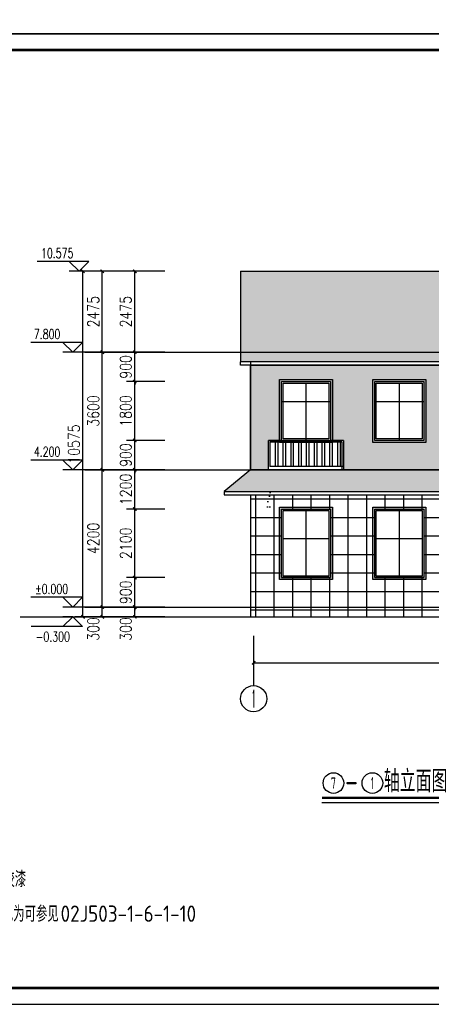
# Model space of a CAD drawing. Extents: x 199962 to 436984, y -16681 to 190402.
# Tile 2 of 36: x 246499 to 259078, y -8394 to 21737. Entities that reach past the tile are written whole.
import ezdxf
from ezdxf.enums import TextEntityAlignment as Align

# ---------------------------------------------------------------- set-up
doc = ezdxf.new("R2010")
doc.units = 0
doc.header["$LTSCALE"] = 1000
doc.header["$MEASUREMENT"] = 0
for name, color, linetype in [('AXIS', 3, 'Continuous'), ('AXIS_TEXT', 7, 'Continuous'), ('DIM_ELEV', 3, 'Continuous'), ('DIM_SYMB', 3, 'Continuous'), ('DOTE', 8, 'Continuous'), ('FURN', 8, 'Continuous'), ('PUB_DIM', 3, 'Continuous'), ('PUB_HATCH', 7, 'Continuous'), ('PUB_TEXT', 7, 'Continuous'), ('WINDOW', 4, 'Continuous'), ('剖面', 8, 'Continuous'), ('图框', 7, 'Continuous'), ('填充', 8, 'Continuous'), ('木格栅', 34, 'Continuous'), ('面砖', 8, 'Continuous')]:
    doc.layers.add(name, color=color, linetype=linetype)
doc.styles.add('_TCH_AXIS', font='COMPLEX', dxfattribs={"bigfont": 'GBCBIG'})
doc.styles.add('_TCH_DIM', font='SIMPLEX', dxfattribs={"bigfont": 'GBCBIG'})
doc.styles.add('DIM_FONT', font='simplex.shx', dxfattribs={"width": 0.8})
doc.styles.get("Standard").update_dxf_attribs({"font": 'gbenor.shx', "bigfont": 'gbcbig.shx'})
doc.dimstyles.new('_TCH_ARCH&&100', dxfattribs={"dimtxt": 350, "dimasz": 100, "dimexe": 250, "dimexo": 300, "dimgap": 100, "dimtad": 1, "dimdec": 0, "dimzin": 0, "dimdsep": 46, "dimtxsty": 'DIM_FONT', "dimblk": 'ARCHTICK', "dimcen": 0.09, "dimclrt": 7, "dimazin": 2, "dimtfac": 1, "dimtdec": 0, "dimtix": 1, "dimtmove": 2, "dimatfit": 3, "dimfxl": 0, "dimtolj": 1, "dimtzin": 0, "dimarcsym": 0})
pattern_1 = [(0, (4695.44, -37690.2), (647.7, 304.8), [152.4, -127, 177.8, -76.2, 228.6, -101.6]), (0, (4847.84, -37677.5), (647.7, 304.8), [127, -482.6, 101.6, -152.4]), (0, (5152.64, -37709.24), (647.7, 304.8), [76.2, -787.4]), (90, (4695.44, -37690.19), (-215.9, 304.8), [292.1, -927.1]), (90, (4847.84, -37690.19), (-215.9, 304.8), [285.75, -933.45]), (90, (4974.84, -37690.19), (-215.9, 304.8), [266.7, -952.5]), (90, (5152.64, -37709.24), (-215.9, 304.8), [292.1, -927.1]), (90, (5228.84, -37709.24), (-215.9, 304.8), [292.1, -927.1]), (90, (5457.44, -37690.19), (-215.9, 304.8), [279.4, -939.8])]

# ---------------------------------------------------------------- blocks, each defined once
blk = doc.blocks.new('_ArchTick')
at = {"color": 0, "linetype": 'ByBlock', "const_width": 0.4}
blk.add_lwpolyline([(-0.5, -0.5), (0.5, 0.5)], dxfattribs=at)
blk = doc.blocks.new('*D125')
at = {"layer": 'Defpoints', "color": 0, "transparency": 16777216}
for p in [(250016, 14038), (251233, 14038), (251233, 11563)]:
    blk.add_point(p, dxfattribs=at)
at = {"layer": 'PUB_DIM', "color": 0, "lineweight": -2, "transparency": 16777216}
for p, q in [((250933, 14038), (249766, 14038)), ((250016, 11563), (250016, 14038)), ((250933, 11563), (249766, 11563))]:
    blk.add_line(p, q, dxfattribs=at)
at = {"layer": 'PUB_DIM', "color": 0, "lineweight": -2, "transparency": 16777216, "xscale": 100, "yscale": 100, "zscale": 100}
for p, rotation in [((250016, 14038), 90), ((250016, 11563), 270)]:
    blk.add_blockref('_ArchTick', p, dxfattribs=dict(at, rotation=rotation))
at = {"layer": 'PUB_DIM', "color": 7, "transparency": 16777216, "insert": (249741, 12801), "char_height": 350, "attachment_point": 5, "rotation": 90, "style": 'DIM_FONT'}
blk.add_mtext('\\A1;2475', dxfattribs=at)
blk = doc.blocks.new('*D126')
at = {"layer": 'Defpoints', "color": 0, "transparency": 16777216}
for p in [(250016, 11563), (251233, 11563), (251233, 10663)]:
    blk.add_point(p, dxfattribs=at)
at = {"layer": 'PUB_DIM', "color": 0, "lineweight": -2, "transparency": 16777216}
for p, q in [((250933, 11563), (249766, 11563)), ((250016, 11563), (250016, 11663)), ((250016, 10663), (250016, 11563)), ((250933, 10663), (249766, 10663)), ((250016, 10663), (250016, 10563))]:
    blk.add_line(p, q, dxfattribs=at)
at = {"layer": 'PUB_DIM', "color": 0, "lineweight": -2, "transparency": 16777216, "xscale": 100, "yscale": 100, "zscale": 100}
for p, rotation in [((250016, 11563), 270), ((250016, 10663), 90)]:
    blk.add_blockref('_ArchTick', p, dxfattribs=dict(at, rotation=rotation))
at = {"layer": 'PUB_DIM', "color": 7, "transparency": 16777216, "insert": (249741, 11113), "char_height": 350, "attachment_point": 5, "rotation": 90, "style": 'DIM_FONT'}
blk.add_mtext('\\A1;900', dxfattribs=at)
blk = doc.blocks.new('*D127')
at = {"layer": 'Defpoints', "color": 0, "transparency": 16777216}
for p in [(250016, 10663), (251233, 10663), (251233, 8863)]:
    blk.add_point(p, dxfattribs=at)
at = {"layer": 'PUB_DIM', "color": 0, "lineweight": -2, "transparency": 16777216}
for p, q in [((250933, 10663), (249766, 10663)), ((250016, 8863), (250016, 10663)), ((250933, 8863), (249766, 8863))]:
    blk.add_line(p, q, dxfattribs=at)
at = {"layer": 'PUB_DIM', "color": 0, "lineweight": -2, "transparency": 16777216, "xscale": 100, "yscale": 100, "zscale": 100}
for p, rotation in [((250016, 10663), 90), ((250016, 8863), 270)]:
    blk.add_blockref('_ArchTick', p, dxfattribs=dict(at, rotation=rotation))
at = {"layer": 'PUB_DIM', "color": 7, "transparency": 16777216, "insert": (249741, 9763), "char_height": 350, "attachment_point": 5, "rotation": 90, "style": 'DIM_FONT'}
blk.add_mtext('\\A1;1800', dxfattribs=at)
blk = doc.blocks.new('*D128')
at = {"layer": 'Defpoints', "color": 0, "transparency": 16777216}
for p in [(250016, 8863), (251233, 8863), (251233, 7963)]:
    blk.add_point(p, dxfattribs=at)
at = {"layer": 'PUB_DIM', "color": 0, "lineweight": -2, "transparency": 16777216}
for p, q in [((250933, 8863), (249766, 8863)), ((250016, 8863), (250016, 8963)), ((250016, 7963), (250016, 8863)), ((250933, 7963), (249766, 7963)), ((250016, 7963), (250016, 7863))]:
    blk.add_line(p, q, dxfattribs=at)
at = {"layer": 'PUB_DIM', "color": 0, "lineweight": -2, "transparency": 16777216, "xscale": 100, "yscale": 100, "zscale": 100}
for p, rotation in [((250016, 8863), 270), ((250016, 7963), 90)]:
    blk.add_blockref('_ArchTick', p, dxfattribs=dict(at, rotation=rotation))
at = {"layer": 'PUB_DIM', "color": 7, "transparency": 16777216, "insert": (249741, 8413), "char_height": 350, "attachment_point": 5, "rotation": 90, "style": 'DIM_FONT'}
blk.add_mtext('\\A1;900', dxfattribs=at)
blk = doc.blocks.new('*D129')
at = {"layer": 'Defpoints', "color": 0, "transparency": 16777216}
for p in [(250016, 7963), (251233, 7963), (251233, 6763)]:
    blk.add_point(p, dxfattribs=at)
at = {"layer": 'PUB_DIM', "color": 0, "lineweight": -2, "transparency": 16777216}
for p, q in [((250933, 7963), (249766, 7963)), ((250016, 6763), (250016, 7963)), ((250933, 6763), (249766, 6763))]:
    blk.add_line(p, q, dxfattribs=at)
at = {"layer": 'PUB_DIM', "color": 0, "lineweight": -2, "transparency": 16777216, "xscale": 100, "yscale": 100, "zscale": 100}
for p, rotation in [((250016, 7963), 90), ((250016, 6763), 270)]:
    blk.add_blockref('_ArchTick', p, dxfattribs=dict(at, rotation=rotation))
at = {"layer": 'PUB_DIM', "color": 7, "transparency": 16777216, "insert": (249741, 7363), "char_height": 350, "attachment_point": 5, "rotation": 90, "style": 'DIM_FONT'}
blk.add_mtext('\\A1;1200', dxfattribs=at)
blk = doc.blocks.new('*D130')
at = {"layer": 'Defpoints', "color": 0, "transparency": 16777216}
for p in [(250016, 6763), (251233, 6763), (251233, 4663)]:
    blk.add_point(p, dxfattribs=at)
at = {"layer": 'PUB_DIM', "color": 0, "lineweight": -2, "transparency": 16777216}
for p, q in [((250933, 6763), (249766, 6763)), ((250016, 4663), (250016, 6763)), ((250933, 4663), (249766, 4663))]:
    blk.add_line(p, q, dxfattribs=at)
at = {"layer": 'PUB_DIM', "color": 0, "lineweight": -2, "transparency": 16777216, "xscale": 100, "yscale": 100, "zscale": 100}
for p, rotation in [((250016, 6763), 90), ((250016, 4663), 270)]:
    blk.add_blockref('_ArchTick', p, dxfattribs=dict(at, rotation=rotation))
at = {"layer": 'PUB_DIM', "color": 7, "transparency": 16777216, "insert": (249741, 5713), "char_height": 350, "attachment_point": 5, "rotation": 90, "style": 'DIM_FONT'}
blk.add_mtext('\\A1;2100', dxfattribs=at)
blk = doc.blocks.new('*D131')
at = {"layer": 'Defpoints', "color": 0, "transparency": 16777216}
for p in [(250016, 4663), (251233, 4663), (251233, 3763)]:
    blk.add_point(p, dxfattribs=at)
at = {"layer": 'PUB_DIM', "color": 0, "lineweight": -2, "transparency": 16777216}
for p, q in [((250933, 4663), (249766, 4663)), ((250016, 4663), (250016, 4763)), ((250016, 3763), (250016, 4663)), ((250933, 3763), (249766, 3763)), ((250016, 3763), (250016, 3663))]:
    blk.add_line(p, q, dxfattribs=at)
at = {"layer": 'PUB_DIM', "color": 0, "lineweight": -2, "transparency": 16777216, "xscale": 100, "yscale": 100, "zscale": 100}
for p, rotation in [((250016, 4663), 270), ((250016, 3763), 90)]:
    blk.add_blockref('_ArchTick', p, dxfattribs=dict(at, rotation=rotation))
at = {"layer": 'PUB_DIM', "color": 7, "transparency": 16777216, "insert": (249741, 4213), "char_height": 350, "attachment_point": 5, "rotation": 90, "style": 'DIM_FONT'}
blk.add_mtext('\\A1;900', dxfattribs=at)
blk = doc.blocks.new('*D132')
at = {"layer": 'Defpoints', "color": 0, "transparency": 16777216}
for p in [(250016, 3763), (251233, 3763), (251233, 3463)]:
    blk.add_point(p, dxfattribs=at)
at = {"layer": 'PUB_DIM', "color": 0, "lineweight": -2, "transparency": 16777216}
for p, q in [((250933, 3763), (249766, 3763)), ((250016, 3463), (250016, 3763)), ((250933, 3463), (249766, 3463))]:
    blk.add_line(p, q, dxfattribs=at)
at = {"layer": 'PUB_DIM', "color": 0, "lineweight": -2, "transparency": 16777216, "xscale": 100, "yscale": 100, "zscale": 100}
for p, rotation in [((250016, 3763), 90), ((250016, 3463), 270)]:
    blk.add_blockref('_ArchTick', p, dxfattribs=dict(at, rotation=rotation))
at = {"layer": 'PUB_DIM', "color": 7, "transparency": 16777216, "insert": (249741, 3093), "char_height": 350, "attachment_point": 5, "rotation": 90, "style": 'DIM_FONT'}
blk.add_mtext('\\A1;300', dxfattribs=at)
blk = doc.blocks.new('*D141')
at = {"layer": 'Defpoints', "color": 0, "transparency": 16777216}
for p in [(248431, 14038), (249477, 14038), (249477, 3463)]:
    blk.add_point(p, dxfattribs=at)
at = {"layer": 'PUB_DIM', "color": 0, "lineweight": -2, "transparency": 16777216}
for p, q in [((249177, 14038), (248181, 14038)), ((248431, 3463), (248431, 14038)), ((249177, 3463), (248181, 3463))]:
    blk.add_line(p, q, dxfattribs=at)
at = {"layer": 'PUB_DIM', "color": 0, "lineweight": -2, "transparency": 16777216, "xscale": 100, "yscale": 100, "zscale": 100}
for p, rotation in [((248431, 14038), 90), ((248431, 3463), 270)]:
    blk.add_blockref('_ArchTick', p, dxfattribs=dict(at, rotation=rotation))
at = {"layer": 'PUB_DIM', "color": 7, "transparency": 16777216, "insert": (248156, 8751), "char_height": 350, "attachment_point": 5, "rotation": 90, "style": 'DIM_FONT'}
blk.add_mtext('\\A1;10575', dxfattribs=at)
blk = doc.blocks.new('*D142')
at = {"layer": 'Defpoints', "color": 0, "transparency": 16777216}
for p in [(249022, 14038), (250338, 14038), (250338, 11563)]:
    blk.add_point(p, dxfattribs=at)
at = {"layer": 'PUB_DIM', "color": 0, "lineweight": -2, "transparency": 16777216}
for p, q in [((250038, 14038), (248772, 14038)), ((249022, 11563), (249022, 14038)), ((250038, 11563), (248772, 11563))]:
    blk.add_line(p, q, dxfattribs=at)
at = {"layer": 'PUB_DIM', "color": 0, "lineweight": -2, "transparency": 16777216, "xscale": 100, "yscale": 100, "zscale": 100}
for p, rotation in [((249022, 14038), 90), ((249022, 11563), 270)]:
    blk.add_blockref('_ArchTick', p, dxfattribs=dict(at, rotation=rotation))
at = {"layer": 'PUB_DIM', "color": 7, "transparency": 16777216, "insert": (248747, 12801), "char_height": 350, "attachment_point": 5, "rotation": 90, "style": 'DIM_FONT'}
blk.add_mtext('\\A1;2475', dxfattribs=at)
blk = doc.blocks.new('*D143')
at = {"layer": 'Defpoints', "color": 0, "transparency": 16777216}
for p in [(249022, 11563), (250338, 11563), (250338, 7963)]:
    blk.add_point(p, dxfattribs=at)
at = {"layer": 'PUB_DIM', "color": 0, "lineweight": -2, "transparency": 16777216}
for p, q in [((250038, 11563), (248772, 11563)), ((249022, 7963), (249022, 11563)), ((250038, 7963), (248772, 7963))]:
    blk.add_line(p, q, dxfattribs=at)
at = {"layer": 'PUB_DIM', "color": 0, "lineweight": -2, "transparency": 16777216, "xscale": 100, "yscale": 100, "zscale": 100}
for p, rotation in [((249022, 11563), 90), ((249022, 7963), 270)]:
    blk.add_blockref('_ArchTick', p, dxfattribs=dict(at, rotation=rotation))
at = {"layer": 'PUB_DIM', "color": 7, "transparency": 16777216, "insert": (248747, 9763), "char_height": 350, "attachment_point": 5, "rotation": 90, "style": 'DIM_FONT'}
blk.add_mtext('\\A1;3600', dxfattribs=at)
blk = doc.blocks.new('*D144')
at = {"layer": 'Defpoints', "color": 0, "transparency": 16777216}
for p in [(249022, 7963), (250338, 7963), (250338, 3763)]:
    blk.add_point(p, dxfattribs=at)
at = {"layer": 'PUB_DIM', "color": 0, "lineweight": -2, "transparency": 16777216}
for p, q in [((250038, 7963), (248772, 7963)), ((249022, 3763), (249022, 7963)), ((250038, 3763), (248772, 3763))]:
    blk.add_line(p, q, dxfattribs=at)
at = {"layer": 'PUB_DIM', "color": 0, "lineweight": -2, "transparency": 16777216, "xscale": 100, "yscale": 100, "zscale": 100}
for p, rotation in [((249022, 7963), 90), ((249022, 3763), 270)]:
    blk.add_blockref('_ArchTick', p, dxfattribs=dict(at, rotation=rotation))
at = {"layer": 'PUB_DIM', "color": 7, "transparency": 16777216, "insert": (248747, 5863), "char_height": 350, "attachment_point": 5, "rotation": 90, "style": 'DIM_FONT'}
blk.add_mtext('\\A1;4200', dxfattribs=at)
blk = doc.blocks.new('*D145')
at = {"layer": 'Defpoints', "color": 0, "transparency": 16777216}
for p in [(249022, 3763), (250338, 3763), (250338, 3463)]:
    blk.add_point(p, dxfattribs=at)
at = {"layer": 'PUB_DIM', "color": 0, "lineweight": -2, "transparency": 16777216}
for p, q in [((250038, 3763), (248772, 3763)), ((249022, 3463), (249022, 3763)), ((250038, 3463), (248772, 3463))]:
    blk.add_line(p, q, dxfattribs=at)
at = {"layer": 'PUB_DIM', "color": 0, "lineweight": -2, "transparency": 16777216, "xscale": 100, "yscale": 100, "zscale": 100}
for p, rotation in [((249022, 3763), 90), ((249022, 3463), 270)]:
    blk.add_blockref('_ArchTick', p, dxfattribs=dict(at, rotation=rotation))
at = {"layer": 'PUB_DIM', "color": 7, "transparency": 16777216, "insert": (248747, 3093), "char_height": 350, "attachment_point": 5, "rotation": 90, "style": 'DIM_FONT'}
blk.add_mtext('\\A1;300', dxfattribs=at)
blk = doc.blocks.new('*D151')
at = {"layer": 'AXIS', "color": 0, "lineweight": -2, "transparency": 16777216}
for p, q in [((253648, 2582), (253648, 1807)), ((271648, 2582), (271648, 1807)), ((253648, 2057), (271648, 2057))]:
    blk.add_line(p, q, dxfattribs=at)
at = {"layer": 'Defpoints', "color": 0, "transparency": 16777216}
for p in [(253648, 2882), (271648, 2882), (271648, 2057)]:
    blk.add_point(p, dxfattribs=at)
at = {"layer": 'AXIS', "color": 0, "lineweight": -2, "transparency": 16777216, "xscale": 100, "yscale": 100, "zscale": 100, "rotation": 180}
blk.add_blockref('_ArchTick', (253648, 2057), dxfattribs=at)
at = {"layer": 'AXIS', "color": 0, "lineweight": -2, "transparency": 16777216, "xscale": 100, "yscale": 100, "zscale": 100}
blk.add_blockref('_ArchTick', (271648, 2057), dxfattribs=at)
at = {"layer": 'AXIS', "color": 7, "transparency": 16777216, "insert": (262648, 2332), "char_height": 350, "attachment_point": 5, "style": 'DIM_FONT'}
blk.add_mtext('\\A1;18000', dxfattribs=at)

msp = doc.modelspace()

# ---------------------------------------------------------------- hatches: boundary and pattern name
at = {"layer": 'FURN'}
h = msp.add_hatch(dxfattribs=at)
h.set_pattern_fill('AR-RSHKE', color=256, scale=100, style=0)
h.set_pattern_definition(pattern_1)
h.paths.add_polyline_path([(272048, 11263), (272048, 14038.1), (253248, 14038.1), (253248, 11263)])
h = msp.add_hatch(dxfattribs=at)
h.set_pattern_fill('AR-RSHKE', color=256, scale=100, style=0)
h.set_pattern_definition(pattern_1)
h.paths.add_polyline_path([(253548, 7963), (252748, 7296.4), (272548, 7296.4), (271748, 7963)])
at = {"layer": 'PUB_HATCH'}
h = msp.add_hatch(dxfattribs=at)
h.set_pattern_fill('多孔材料', color=253, scale=200, angle=45)
h.set_pattern_definition([(90, (282.84, 282.84), (-565.686, 6e-14), []), (180, (282.84, 282.84), (-6e-14, -565.686), [])])
h.paths.add_polyline_path([(271748, 7196.4), (253548, 7196.4), (253548, 3463), (271748, 3463)])
h.paths.add_polyline_path([(263628, 4663), (262728, 4663), (262728, 6763), (263628, 6763)], flags=16)
h.paths.add_polyline_path([(267748, 6763), (268648, 6763), (268648, 4663), (267748, 4663)], flags=16)
h.paths.add_polyline_path([(261773, 4663), (260273, 4663), (260273, 6763), (261773, 6763)], flags=16)
h.paths.add_polyline_path([(269648, 6763), (270548, 6763), (270548, 4663), (269648, 4663)], flags=16)
h.paths.add_polyline_path([(258848, 4663), (257348, 4663), (257348, 6763), (258848, 6763)], flags=16)
h.paths.add_polyline_path([(255998, 4663), (254498, 4663), (254498, 6763), (255998, 6763)], flags=16)
at = {"layer": '剖面'}
h = msp.add_hatch(color=256, dxfattribs=at)
h.dxf.hatch_style = 1
h.paths.add_polyline_path([(254438, 10723), (254438, 8803), (256058, 8803), (256058, 10723)])
h.paths.add_polyline_path([(255998, 10663), (255998, 8863), (254498, 8863), (254498, 10663)], flags=16)
h.paths.add_polyline_path([(255948, 10613), (255948, 8913), (254548, 8913), (254548, 10613)], flags=0)
h = msp.add_hatch(color=256, dxfattribs=at)
h.dxf.hatch_style = 1
h.paths.add_polyline_path([(257288, 10723), (257288, 8803), (258908, 8803), (258908, 10723)])
h.paths.add_polyline_path([(258848, 10663), (258848, 8863), (257348, 8863), (257348, 10663)], flags=16)
h.paths.add_polyline_path([(258798, 10613), (258798, 8913), (257398, 8913), (257398, 10613)], flags=0)
h = msp.add_hatch(color=256, dxfattribs=at)
h.dxf.hatch_style = 1
h.paths.add_polyline_path([(254498, 6763), (255998, 6763), (255998, 4663), (254498, 4663)], flags=16)
h.paths.add_polyline_path([(254438, 6823), (256058, 6823), (256058, 4603), (254438, 4603)])
h = msp.add_hatch(color=256, dxfattribs=at)
h.dxf.hatch_style = 1
h.paths.add_polyline_path([(257348, 6763), (258848, 6763), (258848, 4663), (257348, 4663)], flags=16)
h.paths.add_polyline_path([(257288, 6823), (258908, 6823), (258908, 4603), (257288, 4603)])
at = {"layer": '木格栅'}
h = msp.add_hatch(dxfattribs=at)
h.set_pattern_fill('ANSI32', color=256, scale=50, angle=45, style=0)
h.set_pattern_definition([(90, (-94776.2, -30250), (-238.125, 1e-14), []), (90, (-94696.81, -30170.62), (-238.125, 1e-14), [])])
h.paths.add_polyline_path([(256348, 8063), (256348, 8813), (254148, 8813), (254148, 8063)])
at = {"layer": '面砖'}
h = msp.add_hatch(dxfattribs=at)
h.set_pattern_fill('AR-SAND', color=256, scale=80, angle=45, style=0)
h.set_pattern_definition([(82.5, (0, 0), (-142.95254, 133.9014), [0, -154.432, 0, -172.72, 0, -165.1]), (52.5, (0, 0), (-75.60437, 329.89314), [0, -83.312, 0, -139.192, 0, -53.34]), (12.5, (-88.37, -88.37), (223.31993, 224.13292), [0, -50.8, 0, -182.88, 0, -238.76]), (2.5, (-88.37, -88.37), (152.91244, 279.0203), [0, -25.4, 0, -119.888, 0, -137.16])])
h.paths.add_polyline_path([(271748, 11163), (253548, 11163), (253548, 7963), (254098, 7963), (254098, 8863), (254498, 8863), (254498, 10663), (255998, 10663), (255998, 8863), (256398, 8863), (256398, 7963), (271748, 7963)])
h.paths.add_polyline_path([(265248, 10663), (266148, 10663), (266148, 8863), (265248, 8863)], flags=16)
h.paths.add_polyline_path([(263628, 8863), (262728, 8863), (262728, 10663), (263628, 10663)], flags=16)
h.paths.add_polyline_path([(262179.2, 8863), (262179.2, 8063), (259873, 8063), (259873, 8863), (260273, 8863), (260273, 10663), (261773, 10663), (261773, 8863)], flags=16)
h.paths.add_polyline_path([(262123, 8813), (262123, 8063), (259923, 8063), (259923, 8813)], flags=16)
h.paths.add_polyline_path([(267748, 10663), (268648, 10663), (268648, 8863), (267748, 8863)], flags=16)
h.paths.add_polyline_path([(269248, 8863), (269648, 8863), (269648, 10663), (270548, 10663), (270548, 8863), (270948, 8863), (270948, 8063), (269248, 8063)], flags=16)
h.paths.add_polyline_path([(269298, 8813), (270898, 8813), (270898, 8063), (269298, 8063)], flags=16)
h.paths.add_polyline_path([(258848, 8863), (257348, 8863), (257348, 10663), (258848, 10663)], flags=16)
h = msp.add_hatch(dxfattribs=at)
h.set_pattern_fill('AR-SAND', color=256, scale=200, angle=45, style=0)
h.set_pattern_definition([(82.5, (4395.44, -29700), (-357.38135, 334.7535), [0, -386.08, 0, -431.8, 0, -412.75]), (52.5, (4395.44, -29700), (-189.011, 824.7329), [0, -208.28, 0, -347.98, 0, -133.35]), (12.5, (4174.53, -29920.9), (558.2998, 560.3323), [0, -127, 0, -457.2, 0, -596.9]), (2.5, (4174.5, -29920.9), (382.2811, 697.5508), [0, -63.5, 0, -299.72, 0, -342.9])])
h.paths.add_polyline_path([(254448, 7363), (254098, 7363), (254098, 7113), (254448, 7113)])
h = msp.add_hatch(dxfattribs=at)
h.set_pattern_fill('AR-SAND', color=256, scale=200, angle=45, style=0)
h.set_pattern_definition([(82.5, (-2904.56, -30050), (-357.38135, 334.7535), [0, -386.08, 0, -431.8, 0, -412.75]), (52.5, (-2904.56, -30050), (-189.011, 824.7329), [0, -208.28, 0, -347.98, 0, -133.35]), (12.5, (-3125.47, -30270.9), (558.2998, 560.3323), [0, -127, 0, -457.2, 0, -596.9]), (2.5, (-3125.5, -30270.9), (382.2811, 697.5508), [0, -63.5, 0, -299.72, 0, -342.9])])
h.paths.add_polyline_path([(254398, 7013), (254048, 7013), (254048, 6763), (254398, 6763)])

# ---------------------------------------------------------------- linework, layer by layer
for p, q in [((253248, 14038.1), (253248, 11263)), ((253248, 14038.1), (272048, 14038.1)), ((272048, 11263), (253248, 11263)), ((253248, 11163), (253248, 11263)), ((272048, 11163), (253248, 11163)), ((253548, 11263), (253548, 7963)), ((253548, 7963), (252748, 7296.4)), ((271748, 7963), (253548, 7963)), ((252748, 7296.4), (272548, 7296.4)), ((252748, 7296.4), (252748, 7196.4)), ((252748, 7196.4), (272548, 7196.4)), ((253548, 7196.4), (253548, 3463)), ((246514.8, 3463), (275868.8, 3463))]:
    msp.add_line(p, q)
at = {"layer": 'AXIS'}
msp.add_line((253648, 2881.5), (253648, 1357.4), dxfattribs=at)
msp.add_circle((253648, 957.4), 400, dxfattribs=at)
at = {"layer": 'DIM_ELEV'}
for p, q in [((248613.7, 14338.1), (247030.5, 14338.1)), ((248313.7, 14038.1), (248013.7, 14338.1)), ((248313.7, 14038.1), (248613.7, 14338.1)), ((249013.7, 14038.1), (248013.7, 14038.1)), ((248418.5, 11863), (246835.3, 11863)), ((248118.5, 11563), (247818.5, 11863)), ((248118.5, 11563), (248418.5, 11863)), ((248818.5, 11563), (247818.5, 11563)), ((248418.5, 8263), (246835.3, 8263)), ((248118.5, 7963), (247818.5, 8263)), ((248118.5, 7963), (248418.5, 8263)), ((248818.5, 7963), (247818.5, 7963)), ((248418.5, 4063), (246835.3, 4063)), ((248118.5, 3763), (247818.5, 4063)), ((248118.5, 3763), (248418.5, 4063)), ((248818.5, 3763), (247818.5, 3763)), ((248118.5, 3463), (247818.5, 3163)), ((248118.5, 3463), (247818.5, 3463)), ((248118.5, 3463), (248418.5, 3163)), ((248418.5, 3163), (246853.5, 3163))]:
    msp.add_line(p, q, dxfattribs=at)
at = {"layer": 'DIM_SYMB', "const_width": 70}
msp.add_lwpolyline([(255737.4, -2078.3), (261187.2, -2078.3)], dxfattribs=at)
at = {"layer": 'DIM_SYMB'}
msp.add_lwpolyline([(255737.4, -2218.3), (261187.2, -2218.3)], dxfattribs=at)
at = {"layer": 'DOTE'}
for p, q in [((248489.6, 11563), (275868.8, 11563)), ((248489.6, 7963), (275868.8, 7963)), ((248489.6, 3763), (275868.8, 3763))]:
    msp.add_line(p, q, dxfattribs=at)
at = {"layer": 'PUB_TEXT'}
for centre in [(256087.4, -1623.3), (257277.4, -1623.3)]:
    msp.add_circle(centre, 315, dxfattribs=at)
at = {"layer": 'WINDOW'}
for p, q in [((255248, 10613), (255248, 8863)), ((258098, 10613), (258098, 8863)), ((254498, 10057.7), (255998, 10057.7)), ((257348, 10057.7), (258848, 10057.7)), ((254098, 8863), (255998, 8863)), ((255248, 6713), (255248, 4663)), ((258098, 6713), (258098, 4663)), ((254548, 5863), (255948, 5863)), ((257398, 5863), (258798, 5863)), ((254498, 4663), (255998, 4663)), ((257348, 4663), (258848, 4663))]:
    msp.add_line(p, q, dxfattribs=at)
for points in [[(254498, 10663), (255998, 10663), (255998, 8863), (254498, 8863)], [(254548, 10613), (255948, 10613), (255948, 8913), (254548, 8913)], [(257348, 10663), (258848, 10663), (258848, 8863), (257348, 8863)], [(257398, 10613), (258798, 10613), (258798, 8913), (257398, 8913)], [(254498, 6763), (255998, 6763), (255998, 4663), (254498, 4663)], [(254548, 6713), (255948, 6713), (255948, 4713), (254548, 4713)], [(257348, 6763), (258848, 6763), (258848, 4663), (257348, 4663)], [(257398, 6713), (258798, 6713), (258798, 4713), (257398, 4713)]]:
    msp.add_lwpolyline(points, close=True, dxfattribs=at)
at = {"layer": '剖面'}
for points in [[(254438, 10723), (256058, 10723), (256058, 8803), (254438, 8803)], [(257288, 10723), (258908, 10723), (258908, 8803), (257288, 8803)], [(254438, 6823), (256058, 6823), (256058, 4603), (254438, 4603)], [(257288, 6823), (258908, 6823), (258908, 4603), (257288, 4603)]]:
    msp.add_lwpolyline(points, close=True, dxfattribs=at)
at = {"layer": '图框', "color": 4}
for points in [[(280361.8, 51006.3), (238361.8, 51006.3), (238361.8, 21306.3), (280361.8, 21306.3)], [(280361.8, 21306.3), (238361.8, 21306.3), (238361.8, -8393.7), (280361.8, -8393.7)]]:
    msp.add_lwpolyline(points, close=True, dxfattribs=at)
at = {"layer": '图框', "color": 4, "const_width": 80}
msp.add_lwpolyline([(240861.8, -7893.7), (279861.8, -7893.7), (279861.8, 20806.3), (240861.8, 20806.3)], close=True, dxfattribs=at)
at = {"layer": '填充'}
for points in [[(254498, 10663), (255998, 10663), (255998, 8863), (254498, 8863)], [(257348, 10663), (258848, 10663), (258848, 8863), (257348, 8863)], [(254498, 6763), (255998, 6763), (255998, 4663), (254498, 4663)], [(257348, 6763), (258848, 6763), (258848, 4663), (257348, 4663)]]:
    msp.add_lwpolyline(points, close=True, dxfattribs=at)
at = {"layer": '木格栅'}
for p, q in [((256398, 8863), (254098, 8863)), ((256348, 8813), (254148, 8813)), ((254148, 8813), (254148, 8063)), ((256348, 8813), (256348, 7963)), ((256398, 7963), (254098, 7963)), ((256398, 8063), (254148, 8063))]:
    msp.add_line(p, q, dxfattribs=at)
msp.add_lwpolyline([(254098, 8863), (256398, 8863), (256398, 7963), (254098, 7963)], close=True, dxfattribs=at)
at = {"layer": '面砖'}
msp.add_lwpolyline([(253548, 11163), (271748, 11163), (271748, 7963), (253548, 7963)], close=True, dxfattribs=at)

# ---------------------------------------------------------------- texts
at = {"layer": 'AXIS_TEXT', "style": '_TCH_AXIS', "width": 0.555556}
msp.add_text('1', height=544.8, dxfattribs=at).set_placement((253583.2, 685), (253712.9, 685), align=Align.FIT)
at = {"layer": 'PUB_TEXT', "style": '_TCH_DIM', "width": 0.705882}
for s, p in [('10.575', (247150.5, 14443.1)), ('7.800', (246931.3, 11968)), ('4.200', (246931.3, 8368)), ('%%P0.000', (246970.3, 4168)), ('-0.300', (246988.5, 2708))]:
    msp.add_text(s, height=297.5, dxfattribs=at).set_placement(p)
at = {"layer": 'PUB_TEXT'}
for s, height, p in [('轴立面图', 675.18, (257627.4, -1903.3)), ('-', 700, (256437.4, -1903.3)), ('白色外墙乳胶漆', 482.27, (244266.3, -4808.6)), ('颜色为可参见', 482.27, (245605.4, -5869.5)), ('02J503-1-6-1-10', 500, (247747.8, -5869.5))]:
    msp.add_text(s, height=height, dxfattribs=at).set_placement(p)
for s, height, width, p, p2 in [('7', 345.4, 0.969697, (256010.7, -1796), (256164.2, -1796)), ('1', 369, 0.761905, (257236.4, -1807.8), (257318.4, -1807.8))]:
    msp.add_text(s, height=height, dxfattribs=dict(at, width=width)).set_placement(p, p2, align=Align.FIT)

# ---------------------------------------------------------------- dimensions: what is measured, and where the dimension line sits
at = {"layer": 'AXIS'}
dim = msp.add_aligned_dim(p1=(253648, 2881.5), p2=(271648, 2881.5), distance=-824.1, dimstyle='_TCH_ARCH&&100', dxfattribs=at)
dim.commit()
dim.dimension.update_dxf_attribs({"geometry": '*D151', "text_midpoint": (262648, 2332.4)})
at = {"layer": 'PUB_DIM'}
for p1, p2, distance, picture, middle in [((249476.6, 3463), (249476.6, 14038.1), 1045.2, '*D141', (248156.4, 8750.6)), ((250337.8, 11563), (250337.8, 14038.1), 1315.6, '*D142', (248747.1, 12800.6)), ((251233.3, 11563), (251233.3, 14038.1), 1217.1, '*D125', (249741.1, 12800.6)), ((250337.8, 7963), (250337.8, 11563), 1315.6, '*D143', (248747.1, 9763)), ((251233.3, 10663), (251233.3, 11563), 1217.1, '*D126', (249741.1, 11113)), ((251233.3, 8863), (251233.3, 10663), 1217.1, '*D127', (249741.1, 9763)), ((251233.3, 7963), (251233.3, 8863), 1217.1, '*D128', (249741.1, 8413)), ((250337.8, 3763), (250337.8, 7963), 1315.6, '*D144', (248747.1, 5863)), ((251233.3, 6763), (251233.3, 7963), 1217.1, '*D129', (249741.1, 7363)), ((251233.3, 4663), (251233.3, 6763), 1217.1, '*D130', (249741.1, 5713)), ((251233.3, 3763), (251233.3, 4663), 1217.1, '*D131', (249741.1, 4213))]:
    dim = msp.add_aligned_dim(p1=p1, p2=p2, distance=distance, dimstyle='_TCH_ARCH&&100', dxfattribs=at)
    dim.commit()
    dim.dimension.update_dxf_attribs({"geometry": picture, "text_midpoint": middle})
for base, p1, p2, picture, middle in [((249022.1, 3763), (250337.8, 3463), (250337.8, 3763), '*D145', (248747.1, 3093)), ((250016.1, 3763), (251233.3, 3463), (251233.3, 3763), '*D132', (249741.1, 3093))]:
    dim = msp.add_linear_dim(base=base, p1=p1, p2=p2, angle=90, dimstyle='_TCH_ARCH&&100', dxfattribs=at)
    dim.commit()
    dim.dimension.update_dxf_attribs({"geometry": picture, "text_midpoint": middle, "dimtype": 129})

doc.saveas('drawing.dxf')
